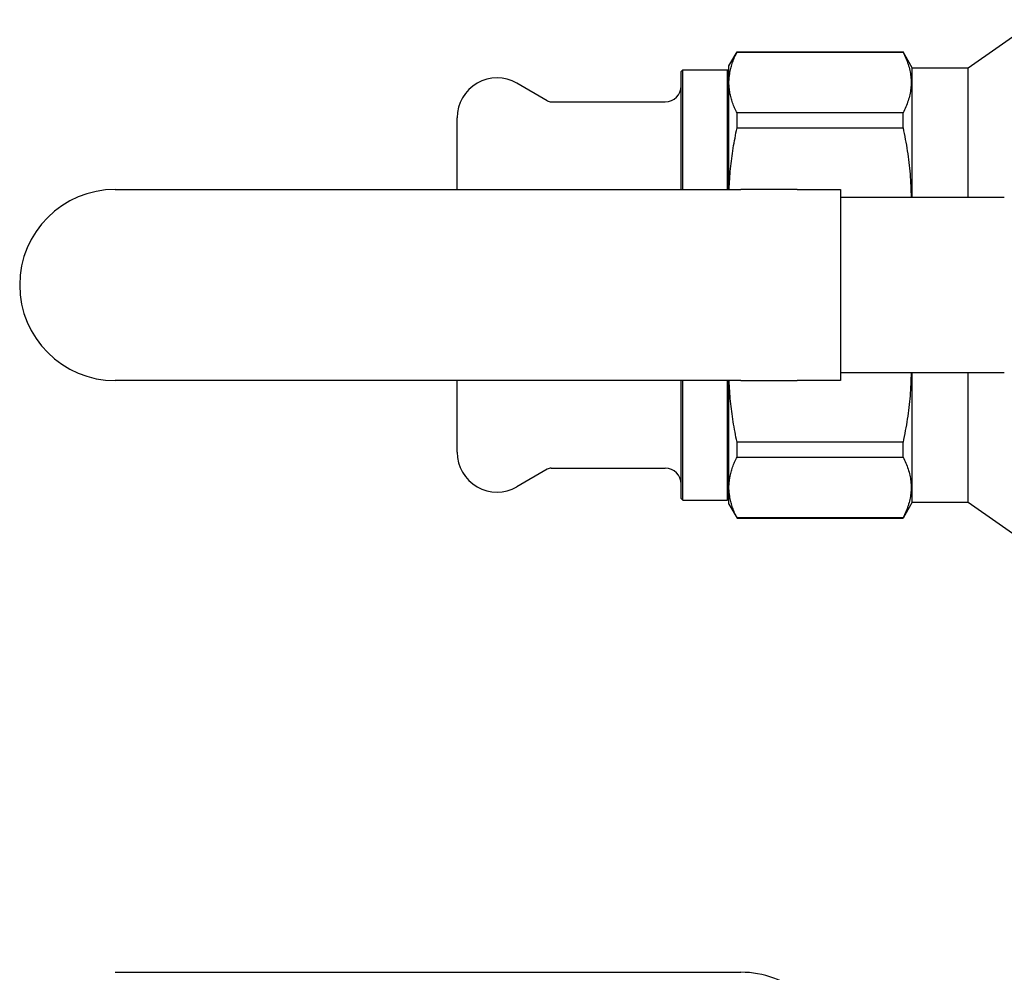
# Model space of a CAD drawing. Header units: millimetres. Extents: x 69 to 3601, y -14 to 390.
# Tile 6 of 10: x 203 to 326, y 267 to 387. Entities that reach past the tile are written whole.
import ezdxf

# ---------------------------------------------------------------- set-up
doc = ezdxf.new("R2010")
doc.units = ezdxf.units.MM
doc.layers.add('DETAIL', color=2, linetype='Continuous')

msp = doc.modelspace()

# ---------------------------------------------------------------- linework, layer by layer
at = {"layer": 'DETAIL'}
for p, q in [((321.8, 380.63), (330.44, 386.68)), ((291.8, 380.88), (292.81, 382.63)), ((292.81, 382.6), (292.81, 382.63)), ((292.81, 382.63), (313.65, 382.63)), ((292.81, 382.6), (313.65, 382.6)), ((313.65, 382.6), (313.65, 382.63)), ((314.8, 380.63), (313.65, 382.63)), ((291.8, 378.79), (291.8, 380.88)), ((314.8, 364.38), (314.8, 380.63)), ((314.8, 380.63), (321.8, 380.63)), ((321.8, 364.38), (321.8, 380.63)), ((285.8, 380.18), (286, 380.38)), ((285.8, 365.38), (285.8, 380.18)), ((286, 365.38), (286, 380.38)), ((286, 380.38), (291.6, 380.38)), ((291.6, 365.38), (291.6, 380.38)), ((291.8, 380.18), (291.6, 380.38)), ((269.01, 376.51), (265.2, 378.71)), ((291.8, 365.38), (291.8, 378.79)), ((269.51, 376.38), (283.8, 376.38)), ((257.7, 365.38), (257.7, 374.38)), ((313.65, 374.97), (292.81, 374.97)), ((292.81, 373.11), (292.81, 374.97)), ((313.65, 373.11), (313.65, 374.97)), ((292.81, 373.11), (313.65, 373.11)), ((214.8, 365.38), (293.31, 365.38)), ((300.38, 365.38), (293.31, 365.38)), ((300.38, 365.38), (305.8, 365.38)), ((305.8, 365.38), (305.8, 364.38)), ((305.8, 364.38), (305.8, 342.38)), ((326.35, 364.38), (305.8, 364.38)), ((305.8, 342.38), (305.8, 341.38)), ((305.8, 342.38), (326.35, 342.38)), ((314.8, 326.13), (314.8, 342.38)), ((321.8, 326.13), (321.8, 342.38)), ((293.31, 341.38), (214.8, 341.38)), ((257.7, 332.38), (257.7, 341.38)), ((285.8, 326.58), (285.8, 341.38)), ((286, 326.38), (286, 341.38)), ((291.6, 326.38), (291.6, 341.38)), ((291.8, 327.97), (291.8, 341.38)), ((293.31, 341.38), (300.38, 341.38)), ((305.8, 341.38), (300.38, 341.38)), ((313.65, 333.65), (292.81, 333.65)), ((292.81, 331.79), (292.81, 333.65)), ((313.65, 331.79), (313.65, 333.65)), ((292.81, 331.79), (313.65, 331.79)), ((269.01, 330.25), (265.2, 328.05)), ((269.51, 330.38), (283.8, 330.38)), ((291.8, 325.88), (291.8, 327.97)), ((285.8, 326.58), (286, 326.38)), ((286, 326.38), (291.6, 326.38)), ((291.8, 326.58), (291.6, 326.38)), ((291.8, 325.88), (292.81, 324.13)), ((314.8, 326.13), (313.65, 324.13)), ((314.8, 326.13), (321.8, 326.13)), ((321.8, 326.13), (330.44, 320.08)), ((313.65, 324.16), (292.81, 324.16)), ((292.81, 324.13), (292.81, 324.16)), ((292.81, 324.13), (313.65, 324.13)), ((313.65, 324.13), (313.65, 324.16)), ((214.8, 267.12), (293.31, 267.12))]:
    msp.add_line(p, q, dxfattribs=at)
at = {"layer": 'DETAIL', "flags": 128}
for points in [[(291.8, 378.79), (291.8, 378.94), (291.81, 379.1), (291.82, 379.26), (291.83, 379.42), (291.85, 379.58), (291.87, 379.74), (291.89, 379.9), (291.92, 380.06), (291.95, 380.22), (291.98, 380.38), (292.02, 380.54), (292.06, 380.7), (292.11, 380.86), (292.16, 381.01), (292.21, 381.17), (292.26, 381.33), (292.32, 381.49), (292.38, 381.65), (292.44, 381.81), (292.51, 381.97), (292.58, 382.13), (292.66, 382.28), (292.73, 382.44), (292.81, 382.6)], [(313.65, 382.6), (313.74, 382.41), (313.83, 382.22), (313.92, 382.03), (314, 381.84), (314.08, 381.65), (314.15, 381.46), (314.22, 381.27), (314.28, 381.08), (314.34, 380.89), (314.4, 380.7), (314.45, 380.51), (314.49, 380.32), (314.53, 380.13), (314.56, 379.94), (314.59, 379.75), (314.62, 379.56), (314.63, 379.37), (314.65, 379.18), (314.66, 378.99), (314.66, 378.8), (314.66, 378.6), (314.65, 378.41), (314.64, 378.22), (314.62, 378.03), (314.59, 377.84), (314.57, 377.65), (314.53, 377.46), (314.49, 377.26), (314.45, 377.07), (314.4, 376.88), (314.35, 376.69), (314.29, 376.5), (314.22, 376.31), (314.15, 376.12), (314.08, 375.92), (314, 375.73), (313.92, 375.54), (313.83, 375.35), (313.74, 375.16), (313.65, 374.97)], [(292.81, 374.97), (292.73, 375.13), (292.66, 375.29), (292.58, 375.45), (292.51, 375.61), (292.44, 375.76), (292.38, 375.92), (292.32, 376.08), (292.26, 376.24), (292.21, 376.4), (292.16, 376.56), (292.11, 376.72), (292.06, 376.88), (292.02, 377.03), (291.98, 377.19), (291.95, 377.35), (291.92, 377.51), (291.89, 377.67), (291.87, 377.83), (291.85, 377.99), (291.83, 378.15), (291.82, 378.31), (291.81, 378.47), (291.8, 378.63), (291.8, 378.79)], [(291.83, 365.38), (291.84, 365.7), (291.86, 366.02), (291.88, 366.35), (291.9, 366.67), (291.92, 366.99), (291.95, 367.32), (291.97, 367.64), (292.01, 367.96), (292.04, 368.29), (292.07, 368.61), (292.11, 368.93), (292.15, 369.25), (292.19, 369.58), (292.24, 369.9), (292.29, 370.22), (292.34, 370.54), (292.39, 370.87), (292.44, 371.19), (292.5, 371.51), (292.56, 371.83), (292.62, 372.15), (292.68, 372.47), (292.75, 372.79), (292.81, 373.11)], [(313.65, 373.11), (313.72, 372.75), (313.8, 372.39), (313.87, 372.02), (313.93, 371.66), (314, 371.3), (314.06, 370.93), (314.12, 370.57), (314.18, 370.21), (314.23, 369.84), (314.28, 369.48), (314.33, 369.12), (314.37, 368.75), (314.41, 368.39), (314.45, 368.03), (314.49, 367.66), (314.52, 367.3), (314.55, 366.93), (314.57, 366.57), (314.59, 366.2), (314.61, 365.84), (314.63, 365.47), (314.64, 365.11), (314.65, 364.74), (314.66, 364.38)], [(314.66, 342.38), (314.65, 342.02), (314.64, 341.65), (314.63, 341.29), (314.61, 340.92), (314.59, 340.56), (314.57, 340.19), (314.55, 339.83), (314.52, 339.46), (314.49, 339.1), (314.45, 338.74), (314.41, 338.37), (314.37, 338.01), (314.33, 337.64), (314.28, 337.28), (314.23, 336.91), (314.18, 336.55), (314.12, 336.19), (314.06, 335.82), (314, 335.46), (313.93, 335.1), (313.87, 334.73), (313.8, 334.37), (313.72, 334.01), (313.65, 333.65)], [(292.81, 333.65), (292.75, 333.97), (292.68, 334.29), (292.62, 334.61), (292.56, 334.93), (292.5, 335.26), (292.44, 335.58), (292.39, 335.9), (292.34, 336.22), (292.29, 336.54), (292.24, 336.86), (292.19, 337.19), (292.15, 337.51), (292.11, 337.83), (292.07, 338.15), (292.04, 338.47), (292, 338.8), (291.97, 339.12), (291.95, 339.44), (291.92, 339.76), (291.9, 340.09), (291.88, 340.41), (291.86, 340.73), (291.84, 341.06), (291.83, 341.38)], [(291.8, 327.97), (291.8, 328.13), (291.81, 328.29), (291.82, 328.45), (291.83, 328.61), (291.85, 328.77), (291.87, 328.93), (291.89, 329.09), (291.92, 329.25), (291.95, 329.4), (291.98, 329.56), (292.02, 329.72), (292.06, 329.88), (292.11, 330.04), (292.16, 330.2), (292.21, 330.36), (292.26, 330.52), (292.32, 330.68), (292.38, 330.84), (292.44, 331), (292.51, 331.15), (292.58, 331.31), (292.66, 331.47), (292.73, 331.63), (292.81, 331.79)], [(313.65, 331.79), (313.74, 331.6), (313.83, 331.41), (313.92, 331.22), (314, 331.03), (314.08, 330.84), (314.15, 330.65), (314.22, 330.46), (314.28, 330.27), (314.34, 330.08), (314.4, 329.89), (314.45, 329.7), (314.49, 329.51), (314.53, 329.32), (314.56, 329.13), (314.59, 328.94), (314.62, 328.75), (314.63, 328.56), (314.65, 328.36), (314.66, 328.17), (314.66, 327.98), (314.66, 327.79), (314.65, 327.6), (314.64, 327.41), (314.62, 327.22), (314.59, 327.03), (314.57, 326.83), (314.53, 326.64), (314.49, 326.45), (314.45, 326.26), (314.4, 326.07), (314.35, 325.88), (314.29, 325.68), (314.22, 325.49), (314.15, 325.3), (314.08, 325.11), (314, 324.92), (313.92, 324.73), (313.83, 324.54), (313.74, 324.35), (313.65, 324.16)], [(292.81, 324.16), (292.73, 324.32), (292.66, 324.48), (292.58, 324.63), (292.51, 324.79), (292.44, 324.95), (292.38, 325.11), (292.32, 325.27), (292.26, 325.43), (292.21, 325.59), (292.16, 325.74), (292.11, 325.9), (292.06, 326.06), (292.02, 326.22), (291.98, 326.38), (291.95, 326.54), (291.92, 326.7), (291.89, 326.86), (291.87, 327.02), (291.85, 327.18), (291.83, 327.33), (291.82, 327.49), (291.81, 327.65), (291.8, 327.81), (291.8, 327.97)]]:
    msp.add_lwpolyline(points, dxfattribs=at)
at = {"layer": 'DETAIL'}
for centre, radius, start, end in [((262.7, 374.38), 5, 60, 180), ((283.8, 378.38), 2, 270, 0), ((269.51, 377.38), 1, 240, 270), ((214.8, 353.38), 12, 90, 270), ((262.7, 332.38), 5, 180, 300), ((269.51, 329.38), 1, 90, 120), ((283.8, 328.38), 2, 0, 90), ((293.31, 255.12), 12, 50, 90)]:
    msp.add_arc(centre, radius, start, end, dxfattribs=at)

doc.saveas('drawing.dxf')
